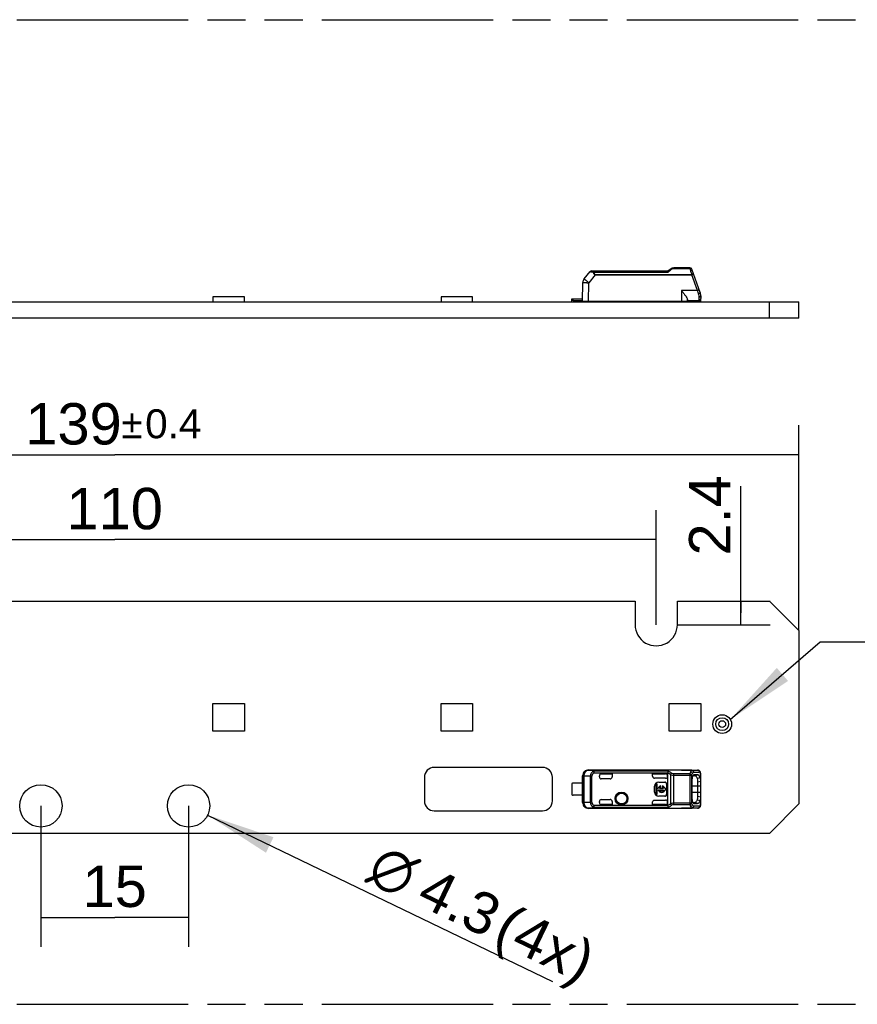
# Model space of a CAD drawing. Header units: millimetres. Extents: x 0 to 210, y 0 to 297.
# Tile 4 of 14: x 97 to 139, y 133 to 183. Entities that reach past the tile are written whole.
import ezdxf
from ezdxf.enums import TextEntityAlignment as Align

# ---------------------------------------------------------------- set-up
doc = ezdxf.new("R2010")
doc.units = ezdxf.units.MM
doc.header["$LTSCALE"] = 19.36
doc.linetypes.add('PHANTOM', pattern=[0.8, 0.45, -0.05, 0.1, -0.05, 0.1, -0.05])
doc.layers.get('0').update_dxf_attribs({"linetype": 'CONTINUOUS'})
for name, color, linetype in [('DEFAULT_3', 7, 'PHANTOM'), ('Z_DIM_2D', 7, 'CONTINUOUS'), ('Z_NOTICE', 7, 'CONTINUOUS')]:
    doc.layers.add(name, color=color, linetype=linetype)
doc.styles.get("Standard").update_dxf_attribs({"font": 'txt', "width": 0.7})
doc.styles.add('TEXTSTYLE_3', font='helveticaneueltw1g-ltcn.otf')
doc.styles.add('TEXTSTYLE_4', font='gdt', dxfattribs={"width": 0.7})
doc.dimstyles.new('DIMSTYLE_1', dxfattribs={"dimtxt": 2.1, "dimasz": 3.5, "dimexe": 1.5, "dimexo": 0, "dimgap": 0.525, "dimtad": 1, "dimdec": 3, "dimlfac": 2, "dimdsep": 46, "dimtxsty": 'TEXTSTYLE_3', "dimblk": '_FILLED', "dimblk1": '_FILLED', "dimblk2": '_FILLED', "dimcen": 0.09, "dimclrt": 5, "dimadec": 3, "dimazin": 2, "dimtp": 0.3, "dimtm": 0.3, "dimtfac": 1, "dimtdec": 3, "dimtofl": 0, "dimtmove": 0, "dimatfit": 3, "dimldrblk": '_FILLED', "dimfxl": 0, "dimtolj": 1, "dimarcsym": 0})
doc.dimstyles.new('DIMSTYLE_2', dxfattribs={"dimtxt": 2.1, "dimasz": 3.5, "dimexe": 1.5, "dimexo": 0, "dimgap": 0.525, "dimtad": 1, "dimdec": 3, "dimlfac": 2, "dimdsep": 46, "dimtxsty": 'TEXTSTYLE_3', "dimblk": '_FILLED', "dimblk1": '_FILLED', "dimblk2": '_FILLED', "dimcen": 0.09, "dimclrt": 5, "dimadec": 3, "dimazin": 2, "dimtp": 0.2, "dimtm": 0.2, "dimtfac": 1, "dimtdec": 3, "dimtofl": 0, "dimtmove": 0, "dimatfit": 3, "dimldrblk": '_FILLED', "dimfxl": 0, "dimtolj": 1, "dimarcsym": 0})
doc.dimstyles.new('DIMSTYLE_3', dxfattribs={"dimtxt": 2.1, "dimasz": 3.5, "dimexe": 1.5, "dimexo": 0, "dimgap": 0.525, "dimtad": 1, "dimdec": 3, "dimlfac": 2, "dimdsep": 46, "dimtxsty": 'TEXTSTYLE_3', "dimblk": '_FILLED', "dimblk1": '_FILLED', "dimblk2": '_FILLED', "dimcen": 0.09, "dimclrt": 5, "dimadec": 3, "dimazin": 2, "dimtol": 1, "dimtp": 0.4, "dimtm": 0.4, "dimtfac": 1, "dimtdec": 3, "dimtofl": 0, "dimtmove": 0, "dimatfit": 3, "dimldrblk": '_FILLED', "dimfxl": 0, "dimtolj": 1, "dimarcsym": 0})
doc.dimstyles.new('DIMSTYLE_5', dxfattribs={"dimtxt": 2.1, "dimasz": 3.5, "dimexe": 1.5, "dimexo": 0, "dimgap": 0.525, "dimtad": 1, "dimdec": 3, "dimlfac": 2, "dimdsep": 46, "dimtxsty": 'TEXTSTYLE_3', "dimblk": '_FILLED', "dimblk1": '_FILLED', "dimblk2": '_FILLED', "dimcen": 0.09, "dimclrt": 5, "dimadec": 3, "dimazin": 2, "dimtp": 0.1, "dimtm": 0.1, "dimtfac": 1, "dimtdec": 3, "dimtofl": 0, "dimtmove": 0, "dimatfit": 3, "dimldrblk": '_FILLED', "dimfxl": 0, "dimtolj": 1, "dimarcsym": 0})
doc.dimstyles.new('DIMSTYLE_6', dxfattribs={"dimtxt": 2.1, "dimasz": 3.5, "dimexe": 1.5, "dimexo": 0, "dimtad": 1, "dimdec": 3, "dimlfac": 2, "dimdsep": 46, "dimtxsty": 'TEXTSTYLE_3', "dimblk": '_FILLED', "dimblk1": '_FILLED', "dimblk2": '_FILLED', "dimcen": 0.09, "dimclrt": 5, "dimadec": 3, "dimazin": 2, "dimtp": 0.1, "dimtm": 0.1, "dimtfac": 1, "dimtdec": 3, "dimtofl": 0, "dimtmove": 0, "dimatfit": 1, "dimldrblk": '_FILLED', "dimfxl": 0, "dimtolj": 1, "dimarcsym": 0})
doc.dimstyles.get("Standard").update_dxf_attribs({"dimtxt": 3.5, "dimasz": 3.5, "dimexe": 1.5, "dimexo": 0, "dimtad": 1, "dimdec": 3, "dimdsep": 46, "dimtxsty": 'Standard', "dimblk": '_FILLED', "dimblk1": '_FILLED', "dimblk2": '_FILLED', "dimcen": 0.09, "dimclrt": 5, "dimadec": 3, "dimazin": 2, "dimtol": 1, "dimtp": 0.001, "dimtm": 0.001, "dimtfac": 1, "dimtdec": 3, "dimtofl": 0, "dimtmove": 0, "dimatfit": 3, "dimldrblk": '_FILLED', "dimfxl": 0, "dimtolj": 1, "dimarcsym": 0})

# ---------------------------------------------------------------- blocks, each defined once
blk = doc.blocks.new('*D2')
at = {"layer": 'Z_DIM_2D', "color": 2, "linetype": 'Continuous', "transparency": 16777216}
for p, q in [((74.067, 151.958), (74.067, 157.78)), ((129.067, 151.958), (129.067, 157.78)), ((74.067, 156.28), (101.567, 156.28)), ((129.067, 156.28), (101.567, 156.28))]:
    blk.add_line(p, q, dxfattribs=at)
at = {"layer": 'Z_DIM_2D', "color": 5, "linetype": 'Continuous', "transparency": 16777216, "style": 'TEXTSTYLE_3'}
blk.add_text('110', height=2.1, dxfattribs=at).set_placement((101.567, 156.805), align=Align.CENTER)
blk = doc.blocks.new('_FILLED')
at = {"color": 0, "linetype": 'ByBlock'}
blk.add_solid([(0, 0), (-1, 0.125), (-1, -0.125)], dxfattribs=at)
blk = doc.blocks.new('_NONE')
blk = doc.blocks.new('*D4')
at = {"layer": 'Z_DIM_2D', "color": 2, "linetype": 'Continuous', "transparency": 16777216}
for p, q in [((66.817, 151.658), (66.817, 162.084)), ((136.317, 151.658), (136.317, 162.084)), ((66.817, 160.584), (101.567, 160.584)), ((136.317, 160.584), (101.567, 160.584))]:
    blk.add_line(p, q, dxfattribs=at)
at = {"layer": 'Z_DIM_2D', "color": 5, "linetype": 'Continuous', "transparency": 16777216}
for s, height, style, p in [('139', 2.1, 'TEXTSTYLE_3', (99.475, 161.109)), ('`', 1.47, 'TEXTSTYLE_4', (102.448, 161.424)), ('0.4', 1.47, 'TEXTSTYLE_3', (104.54, 161.424))]:
    blk.add_text(s, height=height, dxfattribs=dict(at, style=style)).set_placement(p, align=Align.CENTER)
blk = doc.blocks.new('*D8')
at = {"layer": 'Z_DIM_2D', "color": 2, "linetype": 'Continuous', "transparency": 16777216}
for p, q in [((97.817, 142.758), (97.817, 135.596)), ((105.317, 142.758), (105.317, 135.596)), ((97.817, 137.096), (101.567, 137.096)), ((105.317, 137.096), (101.567, 137.096))]:
    blk.add_line(p, q, dxfattribs=at)
at = {"layer": 'Z_DIM_2D', "color": 5, "linetype": 'Continuous', "transparency": 16777216, "style": 'TEXTSTYLE_3'}
blk.add_text('15', height=2.1, dxfattribs=at).set_placement((101.567, 137.621), align=Align.CENTER)
blk = doc.blocks.new('*D9')
at = {"layer": 'Z_DIM_2D', "color": 2, "linetype": 'Continuous', "transparency": 16777216}
blk.add_line((106.285, 142.291), (123.805, 133.846), dxfattribs=at)
at = {"layer": 'Z_DIM_2D', "color": 2, "linetype": 'Continuous', "transparency": 16777216, "xscale": 3.5, "yscale": 3.5, "zscale": 3.5, "rotation": 154.2635508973}
blk.add_blockref('_FILLED', (106.285, 142.291), dxfattribs=at)
at = {"layer": 'Z_DIM_2D', "color": 5, "linetype": 'Continuous', "transparency": 16777216}
for s, style, p in [('n', 'TEXTSTYLE_4', (114.276, 139.022)), ('4.3', 'TEXTSTYLE_3', (116.798, 137.806)), (' (4x)', 'TEXTSTYLE_3', (119.975, 136.275))]:
    blk.add_text(s, height=2.1, rotation=-25.7364, dxfattribs=dict(at, style=style)).set_placement(p)
blk = doc.blocks.new('*D10')
at = {"layer": 'Z_DIM_2D', "color": 2, "linetype": 'Continuous', "transparency": 16777216}
for p, q in [((133.356, 152.558), (133.356, 158.998)), ((130.142, 153.158), (134.856, 153.158)), ((133.356, 153.158), (133.356, 152.558)), ((133.356, 151.958), (133.356, 152.558)), ((130.142, 151.958), (134.856, 151.958))]:
    blk.add_line(p, q, dxfattribs=at)
at = {"layer": 'Z_DIM_2D', "color": 5, "linetype": 'Continuous', "transparency": 16777216, "style": 'TEXTSTYLE_3'}
blk.add_text('2.4', height=2.1, rotation=90, dxfattribs=at).set_placement((132.831, 155.472))

msp = doc.modelspace()

# ---------------------------------------------------------------- linework, layer by layer
at = {"color": 7, "linetype": 'Continuous'}
for p, q in [((129.64571, 169.9226), (129.78711, 170.01981)), ((130.777, 170.0726), (129.95706, 170.0726)), ((131.29891, 168.83103), (130.87097, 170.0068)), ((125.40753, 169.51614), (125.71861, 169.88688)), ((125.79522, 169.9226), (129.64642, 169.9226)), ((125.90342, 169.92244), (125.90902, 169.92252)), ((130.86412, 169.73581), (130.8677, 169.72609)), ((125.32904, 168.3726), (125.33736, 169.32593)), ((108.15821, 168.6086), (106.55821, 168.6086)), ((106.55821, 168.6086), (106.55821, 168.3476)), ((108.15821, 168.3476), (108.15821, 168.6086)), ((119.74154, 168.6086), (118.14154, 168.6086)), ((118.14154, 168.6086), (118.14154, 168.3476)), ((119.74154, 168.3476), (119.74154, 168.6086)), ((130.35742, 168.9226), (130.35404, 168.92695)), ((131.32904, 168.66036), (131.32904, 168.5226)), ((66.81654, 168.3476), (136.31654, 168.3476)), ((124.77904, 168.4976), (125.33013, 168.4976)), ((124.77904, 168.3476), (124.77904, 168.4976)), ((124.85404, 168.4226), (125.32947, 168.4226)), ((130.65404, 168.3726), (125.32904, 168.3726)), ((130.15404, 168.3726), (130.12904, 168.3476)), ((130.65404, 168.3726), (130.65404, 168.4661)), ((130.65404, 168.4226), (131.22904, 168.4226)), ((131.30404, 168.3476), (131.30404, 168.45691)), ((131.32488, 168.3476), (131.32488, 168.49509)), ((131.94104, 168.3576), (132.89104, 168.3576)), ((131.94104, 168.3476), (131.94104, 168.3576)), ((132.89104, 168.3476), (132.89104, 168.3576)), ((134.81654, 167.5226), (134.81654, 168.3476)), ((136.31654, 167.5226), (136.31654, 168.3476)), ((136.31654, 167.5226), (66.81654, 167.5226)), ((75.14154, 153.15828), (127.99154, 153.15828)), ((127.99154, 153.15828), (127.99154, 151.95828)), ((130.14154, 153.15828), (134.81654, 153.15828)), ((130.14154, 151.95828), (130.14154, 153.15828)), ((136.31654, 151.65828), (134.81654, 153.15828)), ((136.31654, 151.65828), (136.31654, 142.85828)), ((106.55821, 147.95828), (108.15821, 147.95828)), ((106.55821, 146.55828), (106.55821, 147.95828)), ((108.15821, 147.95828), (108.15821, 146.55828)), ((118.14154, 147.95828), (119.74154, 147.95828)), ((118.14154, 146.55828), (118.14154, 147.95828)), ((119.74154, 147.95828), (119.74154, 146.55828)), ((129.72488, 147.95828), (131.32488, 147.95828)), ((129.72488, 146.55828), (129.72488, 147.95828)), ((131.32488, 147.95828), (131.32488, 146.55828)), ((108.15821, 146.55828), (106.55821, 146.55828)), ((119.74154, 146.55828), (118.14154, 146.55828)), ((131.32488, 146.55828), (129.72488, 146.55828)), ((123.29154, 144.70828), (117.79154, 144.70828)), ((125.63732, 144.57142), (125.63094, 144.57974)), ((125.63097, 144.57974), (130.35404, 144.57974)), ((130.86708, 144.56793), (125.97292, 144.56793)), ((130.35742, 144.57492), (130.35404, 144.57489)), ((130.35404, 144.5749), (131.15783, 144.5749)), ((131.15898, 144.57492), (131.15784, 144.5749)), ((131.27228, 144.52856), (131.27218, 144.52865)), ((131.29608, 144.50124), (131.2723, 144.52855)), ((117.29154, 144.20828), (117.29154, 143.00828)), ((123.79154, 143.00828), (123.79154, 144.20828)), ((125.32904, 142.92973), (125.32904, 144.27975)), ((125.33736, 144.27143), (125.33736, 142.93805)), ((126.17904, 144.22974), (126.17904, 144.28249)), ((126.27904, 144.38249), (126.82904, 144.38249)), ((126.72902, 144.12974), (126.27904, 144.12974)), ((126.82904, 144.38249), (126.82904, 144.22974)), ((128.87904, 144.38249), (129.54571, 144.38249)), ((128.87904, 144.25986), (128.87904, 144.38249)), ((129.54571, 144.15981), (128.97908, 144.15981)), ((129.64571, 144.42364), (129.64571, 142.78584)), ((130.88103, 144.02987), (130.88103, 143.17982)), ((131.01519, 144.28616), (130.9318, 144.28544)), ((130.99226, 144.33655), (130.97986, 144.33415)), ((131.15623, 144.33735), (130.99237, 144.336)), ((131.01504, 144.28619), (131.15623, 144.33735)), ((131.17912, 143.98263), (131.32895, 144.00311)), ((131.32904, 142.83251), (131.32904, 144.37686)), ((124.77904, 143.89224), (124.77904, 143.31724)), ((125.33013, 143.91724), (124.85404, 143.91724)), ((128.98248, 143.45474), (128.98248, 143.75474)), ((128.99571, 143.45474), (128.99571, 143.75474)), ((129.12154, 143.85174), (129.05529, 143.85174)), ((129.05529, 143.85174), (129.05529, 143.35774)), ((129.12154, 143.63786), (129.12154, 143.85174)), ((129.17274, 143.63786), (129.12154, 143.63786)), ((129.12154, 143.57161), (129.17274, 143.57161)), ((129.12154, 143.35774), (129.12154, 143.57161)), ((129.19571, 143.96796), (129.49571, 143.96796)), ((129.19571, 143.95474), (129.49571, 143.95474)), ((129.44138, 143.63786), (129.23484, 143.63786)), ((129.23484, 143.57161), (129.44138, 143.57161)), ((129.29673, 143.70461), (129.29673, 143.76823)), ((129.37949, 143.76823), (129.37949, 143.70461)), ((129.55529, 143.63786), (129.50347, 143.63786)), ((129.50347, 143.57161), (129.55529, 143.57161)), ((129.55529, 143.57161), (129.55529, 143.63786)), ((129.59571, 143.85474), (129.59571, 143.35474)), ((129.60893, 143.85474), (129.60893, 143.35474)), ((131.17915, 143.2268), (131.17933, 143.98262)), ((125.33013, 143.29224), (124.85404, 143.29224)), ((126.27904, 143.07974), (126.72902, 143.07974)), ((128.97908, 143.04967), (129.54571, 143.04967)), ((129.05529, 143.35774), (129.12154, 143.35774)), ((129.49571, 143.25474), (129.19571, 143.25474)), ((129.49571, 143.24151), (129.19571, 143.24151)), ((131.32896, 143.20638), (131.17907, 143.2268)), ((117.79154, 142.50828), (123.29154, 142.50828)), ((130.35404, 142.62974), (125.63096, 142.62974)), ((125.97293, 142.64155), (130.86711, 142.64155)), ((126.17904, 142.92699), (126.17904, 142.97974)), ((126.82904, 142.82699), (126.27904, 142.82699)), ((126.82904, 142.97974), (126.82904, 142.82699)), ((128.87904, 142.82699), (128.87904, 142.94962)), ((129.5456, 142.82699), (128.87904, 142.82699)), ((130.35742, 142.63456), (130.35404, 142.63459)), ((131.15783, 142.63458), (130.35404, 142.63458)), ((130.93193, 142.92404), (131.0151, 142.92331)), ((130.98078, 142.87555), (130.99234, 142.87306)), ((130.99246, 142.87347), (131.15644, 142.87212)), ((131.15783, 142.63458), (131.15903, 142.63456)), ((131.2722, 142.68086), (131.27206, 142.68073)), ((131.32771, 142.80213), (131.32903, 142.83235)), ((134.81654, 141.35828), (136.31654, 142.85828)), ((134.81654, 141.35828), (68.31654, 141.35828))]:
    msp.add_line(p, q, dxfattribs=at)
at = {"color": 9, "linetype": 'Continuous'}
for p, q in [((129.81941, 169.98692), (129.84376, 170.00736)), ((129.95707, 170.0726), (129.95707, 170.05038)), ((129.95707, 170.05038), (130.777, 170.05038)), ((130.777, 170.0726), (130.777, 170.05038)), ((130.777, 170.05038), (130.78235, 170.03239)), ((130.78235, 170.03239), (130.79403, 169.99316)), ((125.97293, 169.72587), (125.63612, 169.32478)), ((125.78622, 169.87416), (125.86616, 169.85928)), ((125.90902, 169.9226), (125.90782, 169.92256)), ((125.90902, 169.86704), (125.90902, 169.9226)), ((125.90902, 169.86704), (129.67604, 169.86704)), ((125.97293, 169.72587), (125.97294, 169.74776)), ((125.97293, 169.72587), (130.86711, 169.72587)), ((125.97294, 169.74776), (130.86711, 169.74776)), ((129.67604, 169.86704), (129.68537, 169.87474)), ((129.76643, 169.94235), (129.81941, 169.98692)), ((130.79403, 169.99316), (130.81384, 169.92681)), ((130.83081, 169.86976), (130.86711, 169.74776)), ((131.15783, 168.92695), (130.86711, 169.72587)), ((125.63095, 168.3726), (125.63612, 169.32478)), ((131.15783, 168.92695), (130.35404, 168.92695)), ((130.35404, 168.92695), (130.35404, 168.3726)), ((131.22904, 168.59447), (131.22904, 168.4226)), ((124.85404, 168.4226), (124.85404, 168.4976)), ((130.08939, 168.3726), (130.08939, 168.3476)), ((130.45404, 168.3476), (130.45404, 168.3726)), ((125.63732, 144.57142), (125.97292, 144.56793)), ((125.86616, 144.51542), (125.90902, 144.43285)), ((129.67546, 144.52243), (125.90902, 144.52243)), ((125.90902, 144.43285), (125.90902, 144.52243)), ((125.97294, 144.56531), (125.97293, 144.56793)), ((130.86712, 144.56531), (125.97294, 144.56531)), ((130.86708, 144.56793), (131.15783, 144.5749)), ((125.33736, 144.27143), (125.32904, 144.27975)), ((125.33736, 144.27143), (125.40753, 144.27143)), ((125.71861, 144.26819), (125.40753, 144.27143)), ((125.40753, 142.93805), (125.40753, 144.27143)), ((125.71861, 144.26819), (125.79522, 144.26819)), ((125.71861, 144.26819), (125.71861, 142.94128)), ((125.79522, 142.94128), (125.79522, 144.26819)), ((125.90902, 144.43285), (129.64642, 144.43285)), ((129.78711, 144.35129), (129.78711, 142.85818)), ((129.95706, 144.31257), (130.87097, 144.31255)), ((129.95707, 142.83404), (129.95708, 144.37542)), ((130.777, 144.37542), (129.95708, 144.37542)), ((130.777, 144.37542), (130.777, 142.83404)), ((130.87097, 142.8969), (130.87097, 144.31255)), ((130.96109, 144.46793), (131.25187, 144.47491)), ((131.29894, 144.45462), (131.29894, 144.17828)), ((128.98248, 143.75474), (128.99571, 143.75474)), ((129.19571, 143.95474), (129.19571, 143.96796)), ((129.49571, 143.96796), (129.49571, 143.95474)), ((129.59571, 143.85474), (129.60893, 143.85474)), ((130.88103, 143.77974), (131.32904, 143.77974)), ((128.99571, 143.45474), (128.98248, 143.45474)), ((129.19571, 143.24151), (129.19571, 143.25474)), ((129.49571, 143.25474), (129.49571, 143.24151)), ((129.60893, 143.35474), (129.59571, 143.35474)), ((131.32904, 143.42974), (130.88103, 143.42974)), ((131.29896, 143.03118), (131.29891, 142.75485)), ((125.32904, 142.92973), (125.33736, 142.93805)), ((125.40753, 142.93805), (125.33736, 142.93805)), ((125.40753, 142.93805), (125.71861, 142.94128)), ((125.63095, 142.62974), (125.63612, 142.63805)), ((125.97293, 142.64155), (125.63612, 142.63805)), ((125.79522, 142.94128), (125.71861, 142.94128)), ((125.90902, 142.77664), (125.86616, 142.69406)), ((129.64642, 142.77663), (125.90902, 142.77663)), ((125.90902, 142.68704), (125.90902, 142.77663)), ((125.90902, 142.68704), (129.67604, 142.68704)), ((125.97293, 142.64155), (125.97294, 142.64417)), ((125.97294, 142.64417), (130.86711, 142.64417)), ((130.87097, 142.8969), (129.95706, 142.8969)), ((129.95707, 142.83404), (130.777, 142.83404)), ((131.15783, 142.63458), (130.86711, 142.64155)), ((131.25187, 142.73457), (130.96108, 142.74154)), ((131.15644, 142.87212), (131.01501, 142.9233))]:
    msp.add_line(p, q, dxfattribs=at)
at = {"color": 7, "linetype": 'Continuous'}
for points in [[(131.32904, 144.37696), (131.32806, 144.40312), (131.32289, 144.43843), (131.31242, 144.47134), (131.29608, 144.50124)], [(131.27207, 142.68075), (131.29406, 142.70534), (131.31101, 142.73489), (131.32201, 142.76733), (131.32771, 142.80213)]]:
    msp.add_lwpolyline(points, dxfattribs=at)
for centre, radius in [((132.41604, 146.90678), 0.475), ((132.41604, 146.90678), 0.325), ((132.41604, 146.90678), 0.175), ((97.81654, 142.75828), 1.075), ((105.31654, 142.75828), 1.075), ((127.30404, 143.12974), 0.32849), ((127.30404, 143.12974), 0.275)]:
    msp.add_circle(centre, radius, dxfattribs=at)
at = {"color": 9, "linetype": 'Continuous'}
msp.add_circle((127.30404, 143.12974), 0.29289, dxfattribs=at)
at = {"color": 7, "linetype": 'Continuous'}
for centre, radius, start, end in [((129.95707, 169.7726), 0.3, 90.000732, 124.508124), ((130.777, 169.9726), 0.1, 20.0006, 89.999945), ((125.63734, 169.32331), 0.3, 140, 179.5), ((125.79522, 169.8226), 0.1, 90.00006, 139.999855), ((131.22904, 168.5226), 0.1, 270, 360), ((130.82904, 168.6601), 0.5, 0.030546, 19.990348), ((125.80404, 168.6476), 0.3, 270, 293.556464), ((129.77904, 168.6476), 0.3, 249.703743, 270), ((129.06654, 151.95828), 1.075, 179.999276, 360), ((117.79153, 144.20828), 0.49999, 89.99937, 180), ((123.29154, 144.20828), 0.49999, 0, 90.00063), ((125.62903, 144.27975), 0.29999, 89.630442, 179.98469), ((126.27904, 144.22974), 0.1, 180, 270), ((129.54569, 144.28247), 0.10001, 0.007626, 89.991814), ((139.54609, 112.82275), 32.42346, 104.736302, 104.993756), ((124.85404, 143.79224), 0.125, 90, 126.869898), ((129.19571, 143.75474), 0.21322, 90, 180), ((129.19571, 143.75474), 0.2, 90, 180), ((129.33811, 143.60474), 0.16865, 104.204189, 168.672739), ((129.33811, 143.60474), 0.16865, 191.327261, 348.672739), ((129.33811, 143.60474), 0.10845, 112.507816, 162.215345), ((129.33811, 143.60474), 0.10845, 197.784655, 342.215345), ((129.33811, 143.60474), 0.16865, 11.327261, 75.795811), ((129.33811, 143.60474), 0.10845, 17.784655, 67.492184), ((129.49571, 143.85474), 0.11322, 0, 90), ((129.49571, 143.85474), 0.1, 0, 90), ((117.79153, 143.00827), 0.49999, 180, 270.00063), ((123.29154, 143.00827), 0.49999, 269.99937, 360), ((124.85404, 143.41724), 0.125, 233.130102, 270), ((126.27904, 142.97974), 0.1, 90, 180), ((129.19571, 143.45474), 0.21322, 180, 270), ((129.19571, 143.45474), 0.2, 180, 270), ((129.49571, 143.35474), 0.11322, 270, 360), ((129.49571, 143.35474), 0.1, 270, 360), ((141.93881, 183.50704), 41.85205, 255.072325, 255.271799), ((131.11762, 143.12761), 0.20538, 331.99812, 338.672427), ((125.62903, 142.92973), 0.3, 180.000825, 270.368479), ((125.63737, 142.93806), 0.30002, 180.00334, 269.760034), ((129.54571, 142.92699), 0.1, 269.939039, 359.97329), ((131.01581, 143.00511), 0.0818, 269.502627, 278.957996)]:
    msp.add_arc(centre, radius, start, end, dxfattribs=at)
at = {"color": 9, "linetype": 'Continuous'}
for centre, radius, start, end in [((129.96723, 169.86099), 0.19149, 123.483066, 130.149198), ((123.19236, 177.74035), 10.19936, 309.539461, 309.922295), ((120.68136, 180.73566), 14.10794, 309.936443, 310.088369), ((112.15413, 164.34756), 19.47596, 16.471548, 16.646643), ((131.94606, 169.43675), 1.12181, 163.919924, 164.454266), ((131.10049, 169.0837), 0.3349, 288.167353, 290.009088), ((125.63737, 144.2714), 0.30002, 90.00985, 179.9947), ((131.15756, 144.48627), 0.08863, 80.265378, 89.81529), ((131.15756, 142.72321), 0.08863, 270.192719, 279.737072), ((131.21745, 142.74098), 0.08131, 312.32342, 322.027188), ((131.15779, 142.83056), 0.17119, 354.754375, 356.720024), ((131.12229, 142.83243), 0.20674, 356.765675, 0.021934)]:
    msp.add_arc(centre, radius, start, end, dxfattribs=at)
at = {"color": 7, "linetype": 'Continuous'}
for centre, major_axis, ratio, start_param, end_param in [((124.85404, 168.2976), (0, 0.125), 1, 0, 0.64350111), ((126.27904, 144.28249), (0, 0.1), 0.99999391, 0, 1.57079633), ((126.72902, 144.22974), (0.10002, 0), 0.9998477, -1.57079633, 0), ((128.97905, 144.25983), (-0.07073, 0.07073), 0.99969546, 0.78524589, 1.57079637), ((128.97905, 144.25983), (0.07073, -0.07073), 0.99969546, -1.57079629, -0.78524587), ((129.54571, 144.25983), (0, 0.10002), 0.9998477, -3.14159265, -1.57079633), ((126.72902, 142.97974), (0.10002, 0), 0.9998477, -0.00000058, 1.57079633), ((129.54571, 142.94965), (0, 0.10002), 0.9998477, -1.57079615, 0), ((126.27904, 142.92699), (0, 0.1), 0.99999391, -4.71238898, -3.14159265)]:
    msp.add_ellipse(centre, major_axis=major_axis, ratio=ratio, start_param=start_param, end_param=end_param, dxfattribs=at)
at = {"color": 9, "linetype": 'Continuous'}
for points, knots in [([(129.78711, 170.01981), (129.79032, 170.02202), (129.8102, 170.02869), (129.83075, 170.01703), (129.84376, 170.00736)], [0, 0, 0, 0, 0.19366281, 1, 1, 1, 1]), ([(129.86159, 170.02071), (129.8682, 170.02507), (129.89736, 170.04173), (129.93142, 170.05016), (129.95707, 170.05038)], [0, 0, 0, 0, 0.23585338, 1, 1, 1, 1]), ([(130.8227, 170.04779), (130.8339, 170.04473), (130.85407, 170.0347), (130.86751, 170.0163), (130.87097, 170.0068)], [0, 0, 0, 0, 0.53471028, 1, 1, 1, 1]), ([(125.71861, 169.88688), (125.71889, 169.8872), (125.72082, 169.88646), (125.72389, 169.88634), (125.72958, 169.88498), (125.74089, 169.88286), (125.75994, 169.87904), (125.77638, 169.87601), (125.78579, 169.87425)], [0, 0, 0, 0, 0.01882317, 0.06935644, 0.15162449, 0.26516057, 0.58004093, 1, 1, 1, 1]), ([(125.90782, 169.92256), (125.8975, 169.92198), (125.8754, 169.90047), (125.86904, 169.87507), (125.86616, 169.85928)], [0, 0, 0, 0, 0.39172443, 1, 1, 1, 1]), ([(125.86616, 169.85928), (125.87021, 169.84585), (125.88004, 169.81876), (125.89538, 169.78569), (125.91245, 169.76069), (125.9362, 169.74033), (125.95798, 169.73056), (125.97293, 169.72587)], [0, 0, 0, 0, 0.2348194, 0.48150867, 0.60852429, 0.73775947, 1, 1, 1, 1]), ([(125.90902, 169.86704), (125.90882, 169.86126), (125.91059, 169.84963), (125.91396, 169.82621), (125.91901, 169.79638), (125.93623, 169.76181), (125.96055, 169.75007), (125.97294, 169.74776)], [0, 0, 0, 0, 0.11886624, 0.23980877, 0.48714729, 0.74094946, 1, 1, 1, 1]), ([(130.90781, 169.90558), (130.90568, 169.91149), (130.89276, 169.92649), (130.8573, 169.93415), (130.82924, 169.93069), (130.81384, 169.92681)], [0, 0, 0, 0, 0.18286426, 0.53813808, 1, 1, 1, 1]), ([(130.86538, 169.73772), (130.87132, 169.74002), (130.88392, 169.74139), (130.90073, 169.74834), (130.91645, 169.75334), (130.93405, 169.75791), (130.94633, 169.76135), (130.96006, 169.76201), (130.96108, 169.7592)], [0, 0, 0, 0, 0.19248973, 0.37670652, 0.54627688, 0.6950905, 0.90951417, 1, 1, 1, 1]), ([(130.86708, 169.72586), (130.87904, 169.73021), (130.89641, 169.73652), (130.9185, 169.74441), (130.93263, 169.74956), (130.94396, 169.75326), (130.95308, 169.75715), (130.95745, 169.75731), (130.96086, 169.7598), (130.96108, 169.7592)], [0, 0, 0, 0, 0.38259655, 0.55541668, 0.70691354, 0.83127599, 0.92372302, 0.98069124, 1, 1, 1, 1]), ([(130.96108, 169.7592), (130.95991, 169.76242), (130.94781, 169.76579), (130.929, 169.76383), (130.90938, 169.76008), (130.8943, 169.75629), (130.88619, 169.75275), (130.87709, 169.75259), (130.87134, 169.75044), (130.86861, 169.7491)], [0, 0, 0, 0, 0.10750939, 0.32113667, 0.63076314, 0.71910878, 0.8103458, 0.90489767, 1, 1, 1, 1]), ([(131.25187, 168.96028), (131.25165, 168.96088), (131.24824, 168.95839), (131.24387, 168.95824), (131.23476, 168.95435), (131.22343, 168.95065), (131.2093, 168.94551), (131.18721, 168.93763), (131.16982, 168.93131), (131.15786, 168.92696)], [0, 0, 0, 0, 0.01929693, 0.07617106, 0.16852321, 0.29285292, 0.44429016, 0.61712267, 1, 1, 1, 1]), ([(131.20491, 168.76548), (131.20915, 168.75046), (131.22296, 168.69446), (131.22948, 168.63654), (131.22904, 168.59447)], [0, 0, 0, 0, 0.27062447, 1, 1, 1, 1]), ([(131.29891, 168.83103), (131.30047, 168.82675), (131.29453, 168.81341), (131.26668, 168.79136), (131.2374, 168.77712), (131.21509, 168.76901)], [0, 0, 0, 0, 0.12583292, 0.34416208, 1, 1, 1, 1]), ([(131.22904, 168.59447), (131.24191, 168.5945), (131.26673, 168.59763), (131.29927, 168.6113), (131.32269, 168.63251), (131.32904, 168.6516), (131.32904, 168.66036)], [0, 0, 0, 0, 0.29523214, 0.56630599, 0.79898581, 1, 1, 1, 1]), ([(125.40753, 144.27143), (125.4077, 144.31003), (125.41908, 144.3855), (125.46794, 144.48393), (125.54325, 144.5533), (125.6071, 144.57119), (125.63733, 144.57142)], [0, 0, 0, 0, 0.27934135, 0.54269758, 0.78120924, 1, 1, 1, 1]), ([(125.86616, 144.51542), (125.82372, 144.48989), (125.7481, 144.41893), (125.71907, 144.31794), (125.71861, 144.26819)], [0, 0, 0, 0, 0.49891385, 1, 1, 1, 1]), ([(125.97292, 144.56793), (125.95875, 144.56789), (125.93366, 144.5663), (125.89243, 144.55404), (125.87394, 144.53038), (125.86616, 144.51542)], [0, 0, 0, 0, 0.33760193, 0.59823454, 1, 1, 1, 1]), ([(125.90902, 144.52243), (125.91026, 144.53279), (125.92046, 144.56343), (125.95507, 144.5643), (125.97294, 144.56531)], [0, 0, 0, 0, 0.36826676, 1, 1, 1, 1]), ([(129.84376, 144.42275), (129.83085, 144.43336), (129.77874, 144.47284), (129.72056, 144.50423), (129.67546, 144.52243)], [0, 0, 0, 0, 0.25572441, 1, 1, 1, 1]), ([(130.86712, 144.56531), (130.86204, 144.56136), (130.83928, 144.53931), (130.82413, 144.51077), (130.81383, 144.4879)], [0, 0, 0, 0, 0.20395745, 1, 1, 1, 1]), ([(130.8644, 144.56739), (130.88872, 144.56714), (130.93931, 144.54409), (130.96035, 144.4933), (130.96109, 144.46793)], [0, 0, 0, 0, 0.48939926, 1, 1, 1, 1]), ([(130.86529, 144.56714), (130.86578, 144.56692), (130.86677, 144.56638), (130.86769, 144.56571), (130.86815, 144.56533)], [0, 0, 0, 0, 0.47221911, 1, 1, 1, 1]), ([(130.96109, 144.46793), (130.96102, 144.49322), (130.94228, 144.54495), (130.89125, 144.56786), (130.86707, 144.56793)], [0, 0, 0, 0, 0.51117428, 1, 1, 1, 1]), ([(130.86862, 144.56493), (130.87469, 144.56412), (130.88694, 144.56256), (130.90982, 144.55255), (130.94487, 144.52609), (130.96064, 144.48782), (130.96134, 144.46309)], [0, 0, 0, 0, 0.12381259, 0.24764201, 0.50005138, 1, 1, 1, 1]), ([(131.17255, 144.57362), (131.19425, 144.56991), (131.23659, 144.54424), (131.2518, 144.49779), (131.25187, 144.4749)], [0, 0, 0, 0, 0.49028761, 1, 1, 1, 1]), ([(131.29893, 144.45463), (131.30037, 144.46828), (131.29756, 144.49613), (131.28204, 144.51965), (131.27228, 144.52856)], [0, 0, 0, 0, 0.5095605, 1, 1, 1, 1]), ([(125.90902, 144.43285), (125.87831, 144.41677), (125.82275, 144.37181), (125.79564, 144.30263), (125.79522, 144.26819)], [0, 0, 0, 0, 0.50166279, 1, 1, 1, 1]), ([(129.78711, 144.35129), (129.776, 144.35877), (129.73106, 144.38695), (129.68274, 144.40957), (129.64571, 144.42364)], [0, 0, 0, 0, 0.25269631, 1, 1, 1, 1]), ([(129.84376, 144.42275), (129.8379, 144.41849), (129.81478, 144.39837), (129.79681, 144.37251), (129.78711, 144.35129)], [0, 0, 0, 0, 0.23714848, 1, 1, 1, 1]), ([(129.78711, 144.35129), (129.79938, 144.34545), (129.85356, 144.32366), (129.91233, 144.31327), (129.95706, 144.31258)], [0, 0, 0, 0, 0.23300875, 1, 1, 1, 1]), ([(129.95711, 144.37542), (129.94601, 144.37554), (129.90453, 144.38121), (129.86706, 144.40326), (129.84376, 144.42275)], [0, 0, 0, 0, 0.26761251, 1, 1, 1, 1]), ([(130.81383, 144.4879), (130.81021, 144.47988), (130.79518, 144.44334), (130.78419, 144.40525), (130.777, 144.37542)], [0, 0, 0, 0, 0.22279377, 1, 1, 1, 1]), ([(130.87097, 144.31255), (130.86452, 144.32876), (130.83494, 144.35778), (130.79797, 144.37167), (130.777, 144.3754)], [0, 0, 0, 0, 0.45019912, 1, 1, 1, 1]), ([(130.90779, 144.40445), (130.90342, 144.42511), (130.87765, 144.46441), (130.83607, 144.48417), (130.81383, 144.48791)], [0, 0, 0, 0, 0.48353301, 1, 1, 1, 1]), ([(130.87097, 144.31255), (130.87353, 144.32128), (130.88351, 144.35276), (130.8963, 144.38345), (130.90779, 144.40445)], [0, 0, 0, 0, 0.27538849, 1, 1, 1, 1]), ([(130.90779, 144.40445), (130.91168, 144.41157), (130.92587, 144.43531), (130.94456, 144.4573), (130.96109, 144.46793)], [0, 0, 0, 0, 0.29220515, 1, 1, 1, 1]), ([(131.29894, 144.45462), (131.29532, 144.45791), (131.28192, 144.46878), (131.26428, 144.47521), (131.25187, 144.47491)], [0, 0, 0, 0, 0.28249993, 1, 1, 1, 1]), ([(131.32904, 144.37686), (131.32903, 144.39265), (131.32701, 144.42205), (131.30933, 144.44705), (131.29893, 144.45463)], [0, 0, 0, 0, 0.55103039, 1, 1, 1, 1]), ([(125.71861, 142.94128), (125.71907, 142.89154), (125.74808, 142.79054), (125.82372, 142.7196), (125.86616, 142.69406)], [0, 0, 0, 0, 0.50107438, 1, 1, 1, 1]), ([(125.79522, 142.94128), (125.79528, 142.90685), (125.82289, 142.83763), (125.87834, 142.79278), (125.90902, 142.77663)], [0, 0, 0, 0, 0.49822161, 1, 1, 1, 1]), ([(125.86616, 142.69406), (125.87375, 142.67895), (125.89264, 142.6556), (125.93367, 142.6431), (125.95874, 142.64159), (125.97293, 142.64155)], [0, 0, 0, 0, 0.40301411, 0.66182907, 1, 1, 1, 1]), ([(125.90902, 142.68704), (125.90883, 142.68427), (125.91052, 142.67888), (125.91372, 142.66904), (125.92048, 142.65519), (125.94355, 142.64582), (125.96162, 142.64466), (125.97294, 142.64417)], [0, 0, 0, 0, 0.09661169, 0.18913669, 0.36501807, 0.60651041, 1, 1, 1, 1]), ([(129.64571, 142.78583), (129.68275, 142.79989), (129.73106, 142.82251), (129.776, 142.85069), (129.78712, 142.85817)], [0, 0, 0, 0, 0.74724748, 1, 1, 1, 1]), ([(129.67604, 142.68704), (129.69087, 142.69311), (129.75033, 142.71982), (129.80577, 142.75554), (129.84376, 142.78673)], [0, 0, 0, 0, 0.24585681, 1, 1, 1, 1]), ([(129.95706, 142.8969), (129.92664, 142.89626), (129.86809, 142.88938), (129.81258, 142.86981), (129.78711, 142.85818)], [0, 0, 0, 0, 0.5208396, 1, 1, 1, 1]), ([(129.78711, 142.85818), (129.79687, 142.83683), (129.81487, 142.81096), (129.83803, 142.7909), (129.84376, 142.78673)], [0, 0, 0, 0, 0.76802232, 1, 1, 1, 1]), ([(129.84376, 142.78673), (129.8512, 142.79286), (129.88411, 142.81752), (129.92542, 142.83372), (129.95707, 142.83404)], [0, 0, 0, 0, 0.23346584, 1, 1, 1, 1]), ([(130.777, 142.83404), (130.79797, 142.83778), (130.83494, 142.85167), (130.86452, 142.88069), (130.87097, 142.8969)], [0, 0, 0, 0, 0.54978829, 1, 1, 1, 1]), ([(130.777, 142.83404), (130.77956, 142.82342), (130.78946, 142.7852), (130.80208, 142.74756), (130.81384, 142.72153)], [0, 0, 0, 0, 0.27673882, 1, 1, 1, 1]), ([(130.90781, 142.805), (130.90344, 142.78433), (130.87768, 142.74503), (130.83609, 142.72527), (130.81384, 142.72153)], [0, 0, 0, 0, 0.48354586, 1, 1, 1, 1]), ([(130.81384, 142.72153), (130.81772, 142.71293), (130.83152, 142.68485), (130.84974, 142.65768), (130.86711, 142.64417)], [0, 0, 0, 0, 0.29988904, 1, 1, 1, 1]), ([(130.86814, 142.64415), (130.86768, 142.64377), (130.86677, 142.6431), (130.86578, 142.64255), (130.86529, 142.64233)], [0, 0, 0, 0, 0.52774204, 1, 1, 1, 1]), ([(130.86538, 142.64238), (130.87763, 142.64282), (130.9025, 142.6483), (130.94363, 142.67813), (130.95975, 142.71647), (130.96108, 142.74154)], [0, 0, 0, 0, 0.24620074, 0.49568099, 1, 1, 1, 1]), ([(130.86708, 142.64155), (130.89126, 142.64162), (130.94228, 142.66453), (130.96101, 142.71625), (130.96108, 142.74154)], [0, 0, 0, 0, 0.4888296, 1, 1, 1, 1]), ([(130.96108, 142.74154), (130.95929, 142.71762), (130.94291, 142.68123), (130.90851, 142.65634), (130.88635, 142.64674), (130.8745, 142.64532), (130.86861, 142.64455)], [0, 0, 0, 0, 0.50075078, 0.75285055, 0.87613746, 1, 1, 1, 1]), ([(130.90781, 142.805), (130.90424, 142.81152), (130.88934, 142.84103), (130.87818, 142.87232), (130.87097, 142.8969)], [0, 0, 0, 0, 0.22473054, 1, 1, 1, 1]), ([(130.96108, 142.74154), (130.95613, 142.74471), (130.93418, 142.762), (130.91832, 142.78578), (130.90781, 142.805)], [0, 0, 0, 0, 0.21161866, 1, 1, 1, 1]), ([(131.25187, 142.73457), (131.2518, 142.71168), (131.23659, 142.66524), (131.19425, 142.63957), (131.17255, 142.63585)], [0, 0, 0, 0, 0.50970234, 1, 1, 1, 1]), ([(131.29891, 142.75485), (131.29529, 142.75156), (131.28191, 142.74069), (131.26428, 142.73426), (131.25187, 142.73457)], [0, 0, 0, 0, 0.28255932, 1, 1, 1, 1]), ([(131.29891, 142.75485), (131.29952, 142.74909), (131.29999, 142.72669), (131.29175, 142.70402), (131.28155, 142.69095)], [0, 0, 0, 0, 0.25902106, 1, 1, 1, 1]), ([(131.29891, 142.75485), (131.30756, 142.76107), (131.3226, 142.77978), (131.32715, 142.80277), (131.32827, 142.81491)], [0, 0, 0, 0, 0.46614466, 1, 1, 1, 1])]:
    msp.add_open_spline(points, degree=3, knots=knots, dxfattribs=at)
for points in [[(130.777, 170.05038), (130.7921, 170.05255), (130.80797, 170.0518), (130.8227, 170.04779)], [(125.86616, 169.85928), (125.88009, 169.86336), (125.89455, 169.86588), (125.90902, 169.86704)], [(125.90902, 144.52243), (125.89456, 144.52301), (125.87965, 144.52067), (125.86616, 144.51542)], [(125.86616, 142.69406), (125.87965, 142.68881), (125.89456, 142.68647), (125.90902, 142.68705)]]:
    msp.add_open_spline(points, degree=3, dxfattribs=at)
at = {"color": 7, "linetype": 'Continuous'}
for points, knots in [([(125.63612, 169.32478), (125.62128, 169.3373), (125.59216, 169.36184), (125.54989, 169.39742), (125.51094, 169.43017), (125.47679, 169.45879), (125.45193, 169.47962), (125.43541, 169.49333), (125.4258, 169.50142), (125.4183, 169.50731), (125.41269, 169.5126), (125.4096, 169.51385), (125.40784, 169.51651), (125.40753, 169.51614)], [0, 0, 0, 0, 0.19535732, 0.38317447, 0.55601488, 0.70746863, 0.83169381, 0.88207966, 0.92396795, 0.95698802, 0.98079148, 0.99516741, 1, 1, 1, 1]), ([(129.64642, 169.9226), (129.64871, 169.9226), (129.65395, 169.91669), (129.66023, 169.90586), (129.66806, 169.88811), (129.67323, 169.87461), (129.67604, 169.86704)], [0, 0, 0, 0, 0.10722088, 0.31695793, 0.62115261, 1, 1, 1, 1]), ([(125.33736, 169.32593), (125.33736, 169.32641), (125.34041, 169.32567), (125.34361, 169.32662), (125.35132, 169.32625), (125.36089, 169.32653), (125.37348, 169.3265), (125.395, 169.32654), (125.42751, 169.32643), (125.47217, 169.32621), (125.52318, 169.32584), (125.57853, 169.32537), (125.61667, 169.32499), (125.63612, 169.32478)], [0, 0, 0, 0, 0.00486445, 0.01925726, 0.04307778, 0.07611701, 0.11802608, 0.16843328, 0.29269787, 0.44417482, 0.61700622, 0.80476661, 1, 1, 1, 1]), ([(130.35742, 168.9226), (130.39076, 168.87955), (130.45599, 168.79561), (130.54598, 168.67404), (130.61049, 168.57845), (130.64494, 168.51039), (130.65404, 168.47953), (130.65404, 168.4661)], [0, 0, 0, 0, 0.29799135, 0.5815508, 0.82845375, 0.92654292, 1, 1, 1, 1]), ([(131.15783, 168.92695), (131.16175, 168.91328), (131.1772, 168.85939), (131.19281, 168.80554), (131.20491, 168.76548)], [0, 0, 0, 0, 0.25367454, 1, 1, 1, 1]), ([(131.22904, 168.4226), (131.23611, 168.4226), (131.26272, 168.4205), (131.28839, 168.40933), (131.30404, 168.3976)], [0, 0, 0, 0, 0.26567041, 1, 1, 1, 1]), ([(129.67546, 144.52243), (129.66753, 144.5117), (129.65641, 144.48141), (129.64926, 144.45083), (129.64642, 144.43285)], [0, 0, 0, 0, 0.42285553, 1, 1, 1, 1]), ([(131.2722, 144.52863), (131.2571, 144.54235), (131.22196, 144.56602), (131.17998, 144.57497), (131.15884, 144.57492)], [0, 0, 0, 0, 0.49104727, 1, 1, 1, 1]), ([(130.91249, 144.24306), (130.90145, 144.21156), (130.88643, 144.14074), (130.88122, 144.06888), (130.88078, 144.03036)], [0, 0, 0, 0, 0.46421703, 1, 1, 1, 1]), ([(130.92414, 144.2716), (130.92309, 144.2694), (130.91882, 144.26005), (130.91508, 144.25046), (130.91249, 144.24306)], [0, 0, 0, 0, 0.23768971, 1, 1, 1, 1]), ([(130.94998, 144.31258), (130.9476, 144.30987), (130.93753, 144.29718), (130.92952, 144.28296), (130.92414, 144.2716)], [0, 0, 0, 0, 0.22315738, 1, 1, 1, 1]), ([(130.97985, 144.33419), (130.97723, 144.33331), (130.96582, 144.32837), (130.9563, 144.31982), (130.94998, 144.31258)], [0, 0, 0, 0, 0.22376077, 1, 1, 1, 1]), ([(131.15786, 144.14078), (131.1483, 144.16227), (131.12907, 144.2007), (131.09425, 144.24786), (131.05672, 144.27852), (131.02812, 144.28628), (131.01519, 144.28616)], [0, 0, 0, 0, 0.33036995, 0.6015398, 0.81829145, 1, 1, 1, 1]), ([(131.29894, 144.17828), (131.29032, 144.20172), (131.27116, 144.24315), (131.23792, 144.29549), (131.19933, 144.32871), (131.16968, 144.3371), (131.15634, 144.33685)], [0, 0, 0, 0, 0.33336582, 0.60780582, 0.82185899, 1, 1, 1, 1]), ([(131.17933, 143.98262), (131.17925, 143.99716), (131.17767, 144.05035), (131.17052, 144.10413), (131.15786, 144.14078)], [0, 0, 0, 0, 0.2727065, 1, 1, 1, 1]), ([(131.32904, 144.00221), (131.32902, 144.03043), (131.32724, 144.08291), (131.3175, 144.13536), (131.30841, 144.15795)], [0, 0, 0, 0, 0.5368236, 1, 1, 1, 1]), ([(130.88078, 143.18036), (130.8809, 143.14191), (130.88581, 143.07018), (130.90091, 142.99957), (130.91186, 142.96817)], [0, 0, 0, 0, 0.53626683, 1, 1, 1, 1]), ([(131.02855, 142.92431), (131.05506, 142.92849), (131.09435, 142.9585), (131.13147, 143.01305), (131.14922, 143.04889), (131.15787, 143.06873)], [0, 0, 0, 0, 0.40332688, 0.67471841, 1, 1, 1, 1]), ([(131.29896, 143.03118), (131.29033, 143.00773), (131.2718, 142.96615), (131.23739, 142.91487), (131.19962, 142.88098), (131.1699, 142.87238), (131.15654, 142.87239)], [0, 0, 0, 0, 0.33412287, 0.60564073, 0.82136799, 1, 1, 1, 1]), ([(131.15787, 143.06873), (131.16576, 143.09246), (131.17553, 143.14527), (131.17865, 143.19851), (131.17915, 143.2268)], [0, 0, 0, 0, 0.4690997, 1, 1, 1, 1]), ([(131.30894, 143.05291), (131.31769, 143.07533), (131.32741, 143.12717), (131.32902, 143.17915), (131.32904, 143.20712)], [0, 0, 0, 0, 0.4624969, 1, 1, 1, 1]), ([(125.63612, 142.63805), (125.60597, 142.6383), (125.54231, 142.65624), (125.46734, 142.72565), (125.41884, 142.82406), (125.40763, 142.89947), (125.40753, 142.93804)], [0, 0, 0, 0, 0.21855826, 0.45690731, 0.72033862, 1, 1, 1, 1]), ([(129.64642, 142.77663), (129.64927, 142.75863), (129.65673, 142.72804), (129.66806, 142.69779), (129.67604, 142.68704)], [0, 0, 0, 0, 0.5766345, 1, 1, 1, 1]), ([(130.91186, 142.96817), (130.91274, 142.96564), (130.91623, 142.95599), (130.92017, 142.94651), (130.92338, 142.93966)], [0, 0, 0, 0, 0.26213197, 1, 1, 1, 1]), ([(130.92338, 142.93966), (130.92531, 142.93554), (130.93262, 142.92097), (130.94158, 142.90712), (130.94932, 142.89826)], [0, 0, 0, 0, 0.27863292, 1, 1, 1, 1]), ([(130.94932, 142.89826), (130.95173, 142.89549), (130.96071, 142.88611), (130.97193, 142.87854), (130.98078, 142.87553)], [0, 0, 0, 0, 0.28196428, 1, 1, 1, 1]), ([(131.15902, 142.63455), (131.18014, 142.63452), (131.22205, 142.6435), (131.25713, 142.66716), (131.2722, 142.68086)], [0, 0, 0, 0, 0.50897159, 1, 1, 1, 1])]:
    msp.add_open_spline(points, degree=3, knots=knots, dxfattribs=at)
for points in [[(130.86767, 144.56789), (130.86647, 144.56787), (130.86526, 144.56766), (130.86411, 144.5673)], [(129.64571, 144.42364), (129.64571, 144.42669), (129.64594, 144.42981), (129.64679, 144.43275)], [(131.30841, 144.15795), (131.30561, 144.16488), (131.30243, 144.17166), (131.29894, 144.17826)], [(128.87904, 142.94962), (128.87904, 142.97514), (128.89032, 143.00229), (128.90836, 143.02034)], [(128.90836, 143.02034), (128.92641, 143.03838), (128.95356, 143.04967), (128.97908, 143.04967)], [(129.64642, 142.77663), (129.64594, 142.77965), (129.64572, 142.78276), (129.64605, 142.7858)], [(130.86412, 142.64217), (130.86527, 142.64181), (130.86649, 142.64161), (130.8677, 142.64159)]]:
    msp.add_open_spline(points, degree=3, dxfattribs=at)
at = {"layer": 'DEFAULT_3', "color": 91, "linetype": 'PHANTOM', "true_color": 0x80ff80}
for p, q in [((50.12864, 182.68), (150.12864, 182.68)), ((50.12864, 132.68), (150.12864, 132.68))]:
    msp.add_line(p, q, dxfattribs=at)

# ---------------------------------------------------------------- dimensions: what is measured, and where the dimension line sits
at = {"layer": 'Z_DIM_2D', "color": 2, "linetype": 'Continuous'}
for base, p1, p2, dimstyle, picture, middle in [((136.31654, 160.58401), (66.81654, 151.65828), (136.31654, 151.65828), 'DIMSTYLE_3', '*D4', (101.56654, 160.58401)), ((129.06654, 156.27976), (74.06654, 151.95828), (129.06654, 151.95828), 'DIMSTYLE_1', '*D2', (101.60963, 156.27976)), ((105.31654, 137.0959), (97.81654, 142.75828), (105.31654, 142.75828), 'DIMSTYLE_2', '*D8', (101.60963, 137.0959))]:
    dim = msp.add_linear_dim(base=base, p1=p1, p2=p2, dimstyle=dimstyle, override={"dimblk1": 'NONE', "dimblk2": 'NONE', "dimsah": 1}, dxfattribs=at)
    dim.commit()
    dim.dimension.update_dxf_attribs({"geometry": picture, "text_midpoint": middle, "dimtype": 160})
dim = msp.add_linear_dim(base=(133.35639, 153.15828), p1=(130.14154, 151.95828), p2=(130.14154, 153.15828), angle=90, dimstyle='DIMSTYLE_5', override={"dimblk1": 'NONE', "dimblk2": 'NONE', "dimsah": 1}, dxfattribs=at)
dim.commit()
dim.dimension.update_dxf_attribs({"geometry": '*D10', "text_midpoint": (133.35639, 157.25068), "dimtype": 160})
dim = msp.add_diameter_dim_2p(p1=(106.2849, 142.29148), p2=(104.34818, 143.22508), text='%%c<> (4x)', dimstyle='DIMSTYLE_6', override={"dimpost": '<>'}, dxfattribs=at)
dim.commit()
dim.dimension.update_dxf_attribs({"geometry": '*D9', "text_midpoint": (119.61068, 137.61621), "dimtype": 163})

# ---------------------------------------------------------------- leaders
at = {"layer": 'Z_NOTICE', "color": 2, "linetype": 'Continuous'}
msp.add_leader([(132.82712, 147.14475), (137.38967, 151.08778), (142.38967, 151.08778)], dimstyle='Standard', override={"dimtad": 0}, dxfattribs=at)

doc.saveas('drawing.dxf')
